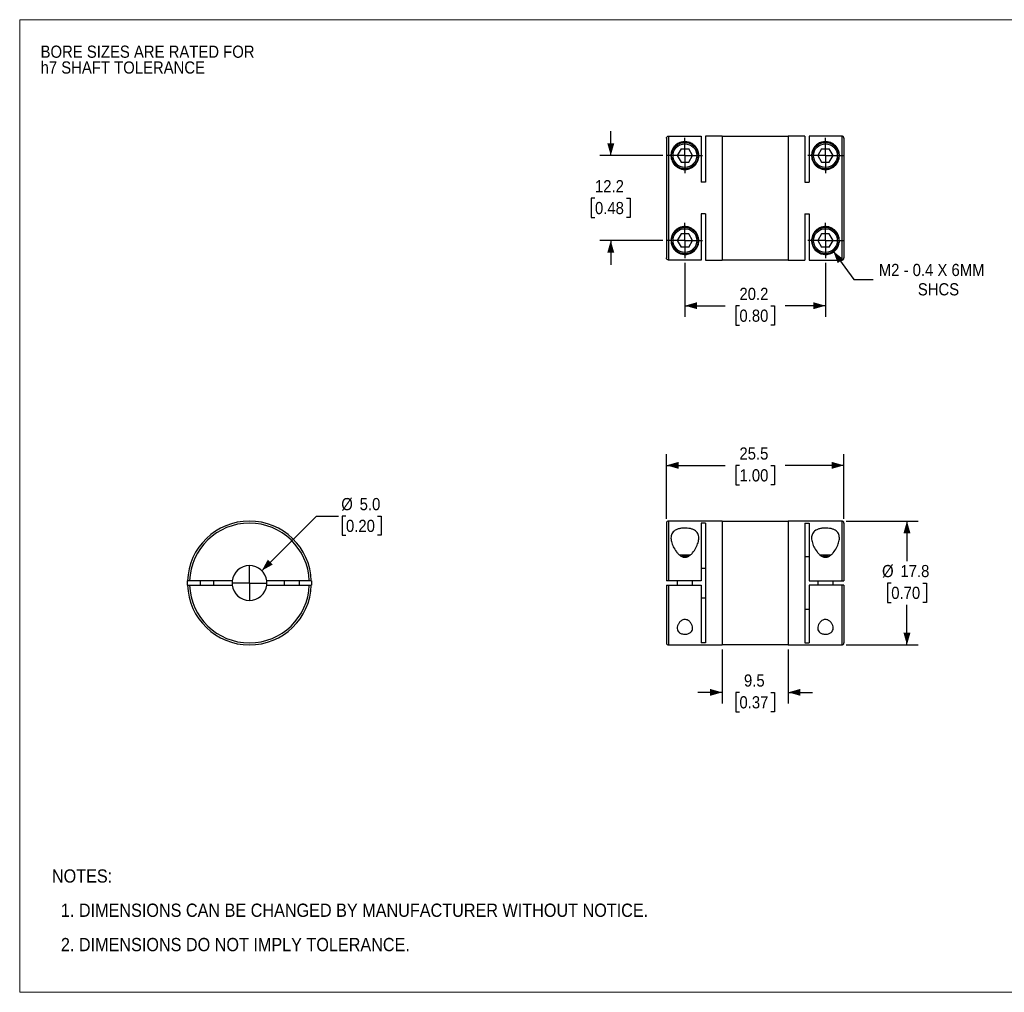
# Model space of a CAD drawing. Header units: millimetres. Extents: x 0 to 216, y 0 to 140.
# Tile 1 of 2: x 0 to 141, y 0 to 140. Entities that reach past the tile are written whole.
import ezdxf

# ---------------------------------------------------------------- set-up
doc = ezdxf.new("R2010")
doc.units = ezdxf.units.MM
doc.header["$LTSCALE"] = 0.5
doc.linetypes.add('SLD-Solid', pattern=[0])
doc.layers.add('SLD-0', color=7, linetype='SLD-Solid', lineweight=25)
doc.layers.add('TEXT', color=140, linetype='SLD-Solid', lineweight=25)
doc.styles.add('SLDTEXTSTYLE0', font='GOTHIC.TTF', dxfattribs={"width": 0.913})
doc.dimstyles.new('SLDDIMSTYLE0', dxfattribs={"dimtxt": 1.75, "dimasz": 1.75, "dimexe": 0, "dimexo": 0.0625, "dimgap": 0.4375, "dimtad": 0, "dimtih": 1, "dimtoh": 1, "dimdec": 1, "dimrnd": 1e-09, "dimzin": 4, "dimdsep": 46, "dimtxsty": 'SLDTEXTSTYLE0', "dimsah": 1, "dimcen": 0, "dimadec": 0, "dimazin": 1, "dimtfac": 1, "dimtdec": 1, "dimtofl": 0, "dimtmove": 0, "dimatfit": 3, "dimfxl": 0, "dimfrac": 2, "dimtolj": 1, "dimtzin": 12, "dimarcsym": 0})
doc.dimstyles.new('SLDDIMSTYLE1', dxfattribs={"dimtxt": 1.75, "dimasz": 1.75, "dimexe": 0, "dimexo": 0.0625, "dimgap": 0.4375, "dimtad": 0, "dimtih": 1, "dimtoh": 1, "dimdec": 1, "dimrnd": 1e-09, "dimzin": 12, "dimdsep": 46, "dimtxsty": 'SLDTEXTSTYLE0', "dimsah": 1, "dimcen": 0.09, "dimadec": 0, "dimazin": 3, "dimtfac": 1, "dimtdec": 1, "dimtofl": 0, "dimtmove": 0, "dimatfit": 3, "dimfxl": 0, "dimfrac": 2, "dimtolj": 1, "dimtzin": 12, "dimarcsym": 0})
doc.dimstyles.new('SLDDIMSTYLE2', dxfattribs={"dimtxt": 1.75, "dimasz": 1.75, "dimexe": 0, "dimexo": 0.0625, "dimgap": 0.4375, "dimtad": 0, "dimtih": 1, "dimtoh": 1, "dimdec": 1, "dimrnd": 1e-09, "dimzin": 12, "dimdsep": 46, "dimtxsty": 'SLDTEXTSTYLE0', "dimsah": 1, "dimcen": 0.09, "dimadec": 0, "dimazin": 3, "dimtfac": 1, "dimtdec": 1, "dimtmove": 0, "dimatfit": 0, "dimfxl": 0, "dimfrac": 2, "dimtolj": 1, "dimtzin": 12, "dimarcsym": 0})
doc.dimstyles.new('SLDDIMSTYLE3', dxfattribs={"dimtxt": 1.75, "dimasz": 1.75, "dimexe": 0, "dimexo": 0.0625, "dimgap": 0.4375, "dimtad": 0, "dimtih": 1, "dimtoh": 1, "dimdec": 1, "dimrnd": 1e-09, "dimzin": 12, "dimdsep": 46, "dimtxsty": 'SLDTEXTSTYLE0', "dimsah": 1, "dimcen": 0, "dimadec": 0, "dimazin": 3, "dimtfac": 1, "dimtdec": 1, "dimtofl": 0, "dimtmove": 0, "dimatfit": 3, "dimfxl": 0, "dimfrac": 2, "dimtolj": 1, "dimtzin": 12, "dimarcsym": 0})

# ---------------------------------------------------------------- blocks, each defined once
blk = doc.blocks.new('Block2')
at = {"color": 7, "linetype": 'SLD-Solid', "lineweight": 18}
for p, q in [((0, 139.7), (215.9, 139.7)), ((0, 139.7), (0, 0)), ((215.9, 139.7), (215.9, 0)), ((0, 0), (215.9, 0))]:
    blk.add_line(p, q, dxfattribs=at)
blk = doc.blocks.new('SW_NOTE_0_2')
at = {"layer": 'SLD-0', "color": 0, "char_height": 1.75, "attachment_point": 1, "style": 'SLDTEXTSTYLE0'}
for s, insert in [('BORE SIZES ARE RATED FOR ', (0, 2.24)), ('h7 SHAFT TOLERANCE', (0, -0.03))]:
    blk.add_mtext(s, dxfattribs=dict(at, insert=insert))
blk = doc.blocks.new('SW_NOTE_0_3')
at = {"layer": 'TEXT', "color": 0, "char_height": 1.905, "attachment_point": 1, "style": 'SLDTEXTSTYLE0'}
for s, insert in [('NOTES:', (0, 2.43)), ('  1. DIMENSIONS CAN BE CHANGED BY MANUFACTURER WITHOUT NOTICE.', (0, -2.49)), ('  2. DIMENSIONS DO NOT IMPLY TOLERANCE.', (0, -7.42))]:
    blk.add_mtext(s, dxfattribs=dict(at, insert=insert))
blk = doc.blocks.new('_D')
at = {"layer": 'SLD-0'}
for p, q in [((34.78, 60.56), (42.64, 68.41)), ((42.64, 68.41), (45.81, 68.41)), ((46.88, 68.41), (46.35, 68.41)), ((46.35, 68.41), (46.35, 65.64)), ((51.41, 68.41), (51.94, 68.41)), ((51.94, 68.41), (51.94, 65.64)), ((46.35, 65.64), (46.88, 65.64)), ((51.94, 65.64), (51.41, 65.64))]:
    blk.add_line(p, q, dxfattribs=at)
blk.add_solid([(34.78, 60.56), (36.37, 61.44), (35.66, 62.15)], dxfattribs=at)
at = {"layer": 'SLD-0', "char_height": 1.75, "attachment_point": 1, "style": 'SLDTEXTSTYLE0'}
for s, insert in [('%%c', (46.21, 71)), ('5.0', (48.85, 71)), ('0.20', (46.88, 67.87))]:
    blk.add_mtext(s, dxfattribs=dict(at, insert=insert))
blk = doc.blocks.new('SW_CENTERMARKSYMBOL_0')
at = {"layer": 'SLD-0', "color": 0}
for q in [(0, 2.54), (-2.54, 0), (0, -2.54), (2.54, 0)]:
    blk.add_line((0, 0), q, dxfattribs=at)
blk = doc.blocks.new('_D_1')
at = {"layer": 'SLD-0'}
for p, q in [((92.93, 68.02), (92.93, 77.28)), ((118.43, 68.02), (118.43, 77.28)), ((92.93, 75.69), (101.35, 75.69)), ((103.42, 75.67), (102.89, 75.67)), ((102.89, 75.67), (102.89, 72.9)), ((107.94, 75.67), (108.48, 75.67)), ((108.48, 75.67), (108.48, 72.9)), ((118.43, 75.69), (110.01, 75.69)), ((102.89, 72.9), (103.42, 72.9)), ((108.48, 72.9), (107.94, 72.9))]:
    blk.add_line(p, q, dxfattribs=at)
for points in [[(92.93, 75.69), (94.68, 75.19), (94.68, 76.19)], [(118.43, 75.69), (116.68, 76.19), (116.68, 75.19)]]:
    blk.add_solid(points, dxfattribs=at)
at = {"layer": 'SLD-0', "char_height": 1.75, "attachment_point": 1, "style": 'SLDTEXTSTYLE0'}
for s, insert in [('25.5', (103.42, 78.27)), ('1.00', (103.42, 75.13))]:
    blk.add_mtext(s, dxfattribs=dict(at, insert=insert))
blk = doc.blocks.new('_D_2')
at = {"layer": 'SLD-0'}
for p, q in [((100.93, 49.25), (100.93, 41.5)), ((110.43, 49.25), (110.43, 41.5)), ((100.93, 43.08), (97.43, 43.08)), ((103.42, 43.07), (102.89, 43.07)), ((102.89, 43.07), (102.89, 40.29)), ((107.94, 43.07), (108.48, 43.07)), ((108.48, 43.07), (108.48, 40.29)), ((110.43, 43.08), (113.93, 43.08)), ((102.89, 40.29), (103.42, 40.29)), ((108.48, 40.29), (107.94, 40.29))]:
    blk.add_line(p, q, dxfattribs=at)
for points in [[(100.93, 43.08), (99.18, 43.58), (99.18, 42.58)], [(110.43, 43.08), (112.18, 42.58), (112.18, 43.58)]]:
    blk.add_solid(points, dxfattribs=at)
at = {"layer": 'SLD-0', "char_height": 1.75, "attachment_point": 1, "style": 'SLDTEXTSTYLE0'}
for s, insert in [('9.5', (104.07, 45.66)), ('0.37', (103.42, 42.53))]:
    blk.add_mtext(s, dxfattribs=dict(at, insert=insert))
blk = doc.blocks.new('_D_3')
at = {"layer": 'SLD-0'}
for p, q in [((118.77, 67.69), (129.08, 67.69)), ((127.49, 67.69), (127.49, 61.92)), ((125.23, 58.79), (124.7, 58.79)), ((124.7, 58.79), (124.7, 56.01)), ((129.76, 58.79), (130.29, 58.79)), ((130.29, 58.79), (130.29, 56.01)), ((124.7, 56.01), (125.23, 56.01)), ((127.49, 49.89), (127.49, 55.65)), ((130.29, 56.01), (129.76, 56.01)), ((118.77, 49.89), (129.08, 49.89))]:
    blk.add_line(p, q, dxfattribs=at)
for points in [[(127.49, 67.69), (126.99, 65.94), (127.99, 65.94)], [(127.49, 49.89), (127.99, 51.64), (126.99, 51.64)]]:
    blk.add_solid(points, dxfattribs=at)
at = {"layer": 'SLD-0', "char_height": 1.75, "attachment_point": 1, "style": 'SLDTEXTSTYLE0'}
for s, insert in [('%%c', (123.91, 61.38)), ('17.8', (126.55, 61.38)), ('0.70', (125.23, 58.25))]:
    blk.add_mtext(s, dxfattribs=dict(at, insert=insert))
blk = doc.blocks.new('_D_4')
at = {"layer": 'SLD-0'}
for p, q in [((95.58, 104.8), (95.58, 97.03)), ((115.78, 104.8), (115.78, 97.03)), ((95.58, 98.62), (101.35, 98.62)), ((103.42, 98.6), (102.89, 98.6)), ((102.89, 98.6), (102.89, 95.83)), ((107.94, 98.6), (108.48, 98.6)), ((108.48, 98.6), (108.48, 95.83)), ((115.78, 98.62), (110.01, 98.62)), ((102.89, 95.83), (103.42, 95.83)), ((108.48, 95.83), (107.94, 95.83))]:
    blk.add_line(p, q, dxfattribs=at)
for points in [[(95.58, 98.62), (97.33, 98.12), (97.33, 99.12)], [(115.78, 98.62), (114.03, 99.12), (114.03, 98.12)]]:
    blk.add_solid(points, dxfattribs=at)
at = {"layer": 'SLD-0', "char_height": 1.75, "attachment_point": 1, "style": 'SLDTEXTSTYLE0'}
for s, insert in [('20.2', (103.42, 101.19)), ('0.80', (103.42, 98.06))]:
    blk.add_mtext(s, dxfattribs=dict(at, insert=insert))
blk = doc.blocks.new('_D_5')
at = {"layer": 'SLD-0'}
for p, q in [((84.93, 120.18), (84.93, 123.68)), ((92.41, 120.18), (83.34, 120.18)), ((82.66, 114.06), (82.13, 114.06)), ((82.13, 114.06), (82.13, 111.29)), ((87.19, 114.06), (87.72, 114.06)), ((87.72, 114.06), (87.72, 111.29)), ((82.13, 111.29), (82.66, 111.29)), ((87.72, 111.29), (87.19, 111.29)), ((92.41, 107.98), (83.34, 107.98)), ((84.93, 107.98), (84.93, 104.48))]:
    blk.add_line(p, q, dxfattribs=at)
for points in [[(84.93, 120.18), (85.43, 121.93), (84.43, 121.93)], [(84.93, 107.98), (84.43, 106.23), (85.43, 106.23)]]:
    blk.add_solid(points, dxfattribs=at)
at = {"layer": 'SLD-0', "char_height": 1.75, "attachment_point": 1, "style": 'SLDTEXTSTYLE0'}
for s, insert in [('12.2', (82.66, 116.66)), ('0.48', (82.66, 113.52))]:
    blk.add_mtext(s, dxfattribs=dict(at, insert=insert))
blk = doc.blocks.new('_D_6')
at = {"layer": 'SLD-0'}
for p, q in [((116.9, 106.44), (119.87, 102.39)), ((119.87, 102.39), (122.65, 102.39))]:
    blk.add_line(p, q, dxfattribs=at)
blk.add_solid([(116.9, 106.44), (117.54, 104.74), (118.34, 105.33)], dxfattribs=at)
at = {"layer": 'SLD-0', "char_height": 1.75, "attachment_point": 1, "style": 'SLDTEXTSTYLE0'}
for s, insert in [('M2 - 0.4 X 6MM', (123.44, 104.63)), ('SHCS', (129.05, 101.85))]:
    blk.add_mtext(s, dxfattribs=dict(at, insert=insert))
blk = doc.blocks.new('SW_CENTERMARKSYMBOL_1')
at = {"layer": 'SLD-0', "color": 0}
for q in [(0, 2.54), (-2.54, 0), (0, -2.54), (2.54, 0)]:
    blk.add_line((0, 0), q, dxfattribs=at)
blk = doc.blocks.new('SW_CENTERMARKSYMBOL_2')
at = {"layer": 'SLD-0', "color": 0}
for q in [(0, 2.54), (-2.54, 0), (0, -2.54), (2.54, 0)]:
    blk.add_line((0, 0), q, dxfattribs=at)
blk = doc.blocks.new('SW_CENTERMARKSYMBOL_3')
at = {"layer": 'SLD-0', "color": 0}
for q in [(0, 2.54), (-2.54, 0), (0, -2.54), (2.54, 0)]:
    blk.add_line((0, 0), q, dxfattribs=at)
blk = doc.blocks.new('SW_CENTERMARKSYMBOL_4')
at = {"layer": 'SLD-0', "color": 0}
for q in [(0, 2.54), (-2.54, 0), (0, -2.54), (2.54, 0)]:
    blk.add_line((0, 0), q, dxfattribs=at)

msp = doc.modelspace()

# ---------------------------------------------------------------- linework, layer by layer
for p, q in [((92.93, 122.67), (92.93, 105.48)), ((93.23, 122.97), (93.23, 105.18)), ((93.23, 122.97), (97.93, 122.97)), ((97.93, 122.97), (97.93, 116.35)), ((100.93, 122.98), (98.53, 122.98)), ((98.53, 122.98), (98.53, 116.35)), ((100.93, 122.98), (100.93, 105.18)), ((110.43, 122.93), (100.93, 122.93)), ((112.83, 122.98), (110.43, 122.98)), ((110.43, 122.98), (110.43, 105.18)), ((112.83, 122.98), (112.83, 116.35)), ((113.43, 122.97), (113.43, 116.35)), ((118.13, 122.97), (113.43, 122.97)), ((118.13, 122.97), (118.13, 105.18)), ((118.43, 122.67), (118.43, 105.48)), ((95.03, 121.13), (94.49, 120.18)), ((95.03, 121.13), (96.13, 121.13)), ((96.68, 120.18), (96.13, 121.13)), ((115.23, 121.13), (114.69, 120.18)), ((115.23, 121.13), (116.33, 121.13)), ((116.88, 120.18), (116.33, 121.13)), ((94.49, 120.18), (95.03, 119.23)), ((95.03, 119.23), (96.13, 119.23)), ((96.13, 119.23), (96.68, 120.18)), ((114.69, 120.18), (115.23, 119.23)), ((115.23, 119.23), (116.33, 119.23)), ((116.33, 119.23), (116.88, 120.18)), ((98.53, 116.35), (97.93, 116.35)), ((112.83, 116.35), (113.43, 116.35)), ((98.53, 111.8), (97.93, 111.8)), ((97.93, 111.8), (97.93, 105.18)), ((98.53, 111.8), (98.53, 105.18)), ((112.83, 111.8), (113.43, 111.8)), ((112.83, 111.8), (112.83, 105.18)), ((113.43, 111.8), (113.43, 105.18)), ((95.03, 108.93), (94.49, 107.98)), ((94.49, 107.98), (95.03, 107.03)), ((96.13, 108.93), (95.03, 108.93)), ((96.68, 107.98), (96.13, 108.93)), ((96.13, 107.03), (96.68, 107.98)), ((115.23, 108.93), (114.69, 107.98)), ((114.69, 107.98), (115.23, 107.03)), ((116.33, 108.93), (115.23, 108.93)), ((116.88, 107.98), (116.33, 108.93)), ((116.33, 107.03), (116.88, 107.98)), ((96.13, 107.03), (95.03, 107.03)), ((116.33, 107.03), (115.23, 107.03)), ((97.93, 105.18), (93.23, 105.18)), ((98.53, 105.18), (100.93, 105.18)), ((100.93, 105.23), (110.43, 105.23)), ((110.43, 105.18), (112.83, 105.18)), ((113.43, 105.18), (118.13, 105.18)), ((92.93, 67.39), (92.93, 59.09)), ((100.93, 67.69), (93.23, 67.69)), ((93.23, 67.69), (93.23, 59.09)), ((98.53, 67.39), (97.93, 67.39)), ((97.93, 67.39), (97.93, 59.09)), ((98.53, 67.39), (98.53, 50.18)), ((100.93, 67.69), (100.93, 49.89)), ((110.43, 67.64), (100.93, 67.64)), ((118.13, 67.69), (110.43, 67.69)), ((110.43, 67.69), (110.43, 49.89)), ((112.83, 67.39), (113.43, 67.39)), ((112.83, 67.39), (112.83, 50.18)), ((113.43, 67.39), (113.43, 59.09)), ((118.13, 67.69), (118.13, 59.09)), ((118.43, 67.39), (118.43, 59.09)), ((96.35, 62.79), (94.82, 62.79)), ((96.03, 62.59), (95.13, 62.59)), ((113.43, 62.53), (112.83, 62.53)), ((116.55, 62.79), (115.02, 62.79)), ((116.23, 62.59), (115.33, 62.59)), ((97.93, 60.94), (98.53, 60.94)), ((30.53, 59.09), (24.42, 59.09)), ((24.42, 58.49), (30.53, 58.49)), ((25.91, 59.09), (25.91, 58.49)), ((27.91, 58.49), (27.91, 59.09)), ((41.61, 59.09), (35.5, 59.09)), ((35.5, 58.49), (41.61, 58.49)), ((38.01, 59.09), (38.01, 58.49)), ((40.21, 58.49), (40.21, 59.09)), ((92.93, 58.49), (92.93, 50.19)), ((97.93, 59.09), (93.23, 59.09)), ((93.23, 58.49), (97.93, 58.49)), ((93.23, 58.49), (93.23, 49.89)), ((94.48, 59.09), (94.48, 58.49)), ((96.68, 58.49), (96.68, 59.09)), ((97.93, 58.49), (97.93, 50.18)), ((113.43, 59.09), (118.13, 59.09)), ((113.43, 58.49), (113.43, 50.18)), ((118.13, 58.49), (113.43, 58.49)), ((114.68, 59.09), (114.68, 58.49)), ((116.88, 58.49), (116.88, 59.09)), ((118.13, 58.49), (118.13, 49.89)), ((118.43, 58.49), (118.43, 50.19)), ((98.53, 56.63), (97.93, 56.63)), ((112.83, 55.04), (113.43, 55.04)), ((93.23, 49.89), (100.93, 49.89)), ((98.53, 50.18), (97.93, 50.18)), ((100.93, 49.94), (110.43, 49.94)), ((110.43, 49.89), (118.13, 49.89)), ((112.83, 50.18), (113.43, 50.18))]:
    msp.add_line(p, q)
at = {"flags": 128}
for points in [[(24.12, 58.49), (24.11, 58.79), (24.12, 59.09)], [(41.91, 59.09), (41.91, 58.79), (41.91, 58.49)]]:
    msp.add_lwpolyline(points, dxfattribs=at)
for centre, radius in [((95.58, 120.18), 1.9), ((95.58, 120.18), 1.7), ((115.78, 120.18), 1.9), ((115.78, 120.18), 1.7), ((95.58, 107.98), 1.9), ((95.58, 107.98), 1.7), ((115.78, 107.98), 1.9), ((115.78, 107.98), 1.7)]:
    msp.add_circle(centre, radius)
for centre, radius, start, end in [((33.01, 58.79), 8.9, 1.9317, 178.0683), ((33.01, 58.79), 8.6, 1.9991, 178.0009), ((93.23, 67.39), 0.3, 90, 180), ((118.13, 67.39), 0.3, 0, 90), ((33.01, 58.79), 2.5, 6.8921, 173.1079), ((33.01, 58.79), 8.9, 181.9317, 358.0683), ((33.01, 58.79), 8.6, 181.9991, 358.0009), ((33.01, 58.79), 2.5, 173.1079, 186.8921), ((33.01, 58.79), 2.5, 186.8921, 353.1079), ((33.01, 58.79), 2.5, 353.1079, 6.8921), ((93.23, 50.19), 0.3, 180, 270), ((118.13, 50.19), 0.3, 270, 0)]:
    msp.add_arc(centre, radius, start, end)
for points, knots in [([(92.93, 122.67), (92.93, 122.69), (92.93, 122.71), (92.94, 122.75), (92.96, 122.81), (93.01, 122.89), (93.1, 122.95), (93.17, 122.97), (93.21, 122.97), (93.23, 122.97)], [0, 0, 0, 0, 0.08258, 0.165627, 0.250558, 0.500056, 0.749649, 0.874774, 1, 1, 1, 1]), ([(95.58, 118.18), (95.42, 118.18), (95.09, 118.22), (94.64, 118.39), (94.25, 118.66), (93.95, 118.99), (93.74, 119.36), (93.58, 119.86), (93.56, 120.46), (93.73, 120.99), (93.95, 121.35), (94.17, 121.6), (94.42, 121.82), (94.71, 121.99), (95, 122.1), (95.29, 122.16), (95.58, 122.18), (95.87, 122.16), (96.16, 122.1), (96.46, 121.98), (96.75, 121.81), (97.09, 121.52), (97.4, 121.09), (97.6, 120.46), (97.58, 119.85), (97.42, 119.35), (97.21, 118.99), (96.91, 118.66), (96.53, 118.39), (96.07, 118.22), (95.75, 118.18), (95.58, 118.18)], [0, 0, 0, 0, 0.031268, 0.062607, 0.093978, 0.125347, 0.156711, 0.187982, 0.250329, 0.312579, 0.343989, 0.374936, 0.408149, 0.437685, 0.46149, 0.48187, 0.500329, 0.518232, 0.536255, 0.563123, 0.594345, 0.625652, 0.687716, 0.750058, 0.812358, 0.844428, 0.874873, 0.906194, 0.937298, 0.968603, 1, 1, 1, 1]), ([(115.78, 118.18), (115.62, 118.18), (115.29, 118.22), (114.84, 118.39), (114.45, 118.66), (114.15, 118.99), (113.94, 119.36), (113.78, 119.86), (113.76, 120.46), (113.93, 120.99), (114.15, 121.35), (114.37, 121.6), (114.62, 121.82), (114.91, 121.99), (115.2, 122.1), (115.49, 122.16), (115.78, 122.18), (116.07, 122.16), (116.36, 122.1), (116.66, 121.98), (116.95, 121.81), (117.29, 121.52), (117.6, 121.09), (117.8, 120.46), (117.78, 119.85), (117.62, 119.35), (117.41, 118.99), (117.11, 118.66), (116.73, 118.39), (116.27, 118.22), (115.95, 118.18), (115.78, 118.18)], [0, 0, 0, 0, 0.031268, 0.062607, 0.093978, 0.125347, 0.156711, 0.187982, 0.250329, 0.312579, 0.343989, 0.374936, 0.408149, 0.437685, 0.46149, 0.48187, 0.500329, 0.518232, 0.536255, 0.563123, 0.594345, 0.625652, 0.687716, 0.750058, 0.812358, 0.844428, 0.874873, 0.906194, 0.937298, 0.968603, 1, 1, 1, 1]), ([(118.43, 122.67), (118.43, 122.69), (118.43, 122.73), (118.41, 122.78), (118.39, 122.83), (118.36, 122.87), (118.33, 122.9), (118.29, 122.93), (118.25, 122.95), (118.21, 122.96), (118.17, 122.97), (118.14, 122.97), (118.13, 122.97)], [0, 0, 0, 0, 0.1207114, 0.2368222, 0.3483313, 0.4552377, 0.5575407, 0.6552399, 0.7483351, 0.8368264, 0.9207145, 1, 1, 1, 1]), ([(97.58, 107.98), (97.58, 107.74), (97.5, 107.29), (97.19, 106.73), (96.79, 106.36), (96.37, 106.12), (96.03, 106.02), (95.72, 105.98), (95.39, 105.98), (95.08, 106.03), (94.83, 106.12), (94.6, 106.23), (94.26, 106.45), (93.89, 106.85), (93.62, 107.44), (93.54, 108.13), (93.71, 108.76), (94.01, 109.24), (94.33, 109.56), (94.73, 109.81), (95.19, 109.96), (95.69, 110), (96.17, 109.91), (96.61, 109.71), (96.98, 109.43), (97.26, 109.09), (97.52, 108.6), (97.58, 108.22), (97.58, 107.98)], [0, 0, 0, 0, 0.062245, 0.124687, 0.18714, 0.21853, 0.249784, 0.265476, 0.281149, 0.31244, 0.327354, 0.343847, 0.375046, 0.43737, 0.499612, 0.561818, 0.624155, 0.655432, 0.686771, 0.717917, 0.749179, 0.780525, 0.811879, 0.843218, 0.874533, 0.905951, 0.937333, 1, 1, 1, 1]), ([(117.78, 107.98), (117.78, 107.74), (117.7, 107.29), (117.39, 106.73), (116.99, 106.36), (116.57, 106.12), (116.23, 106.02), (115.92, 105.98), (115.59, 105.98), (115.28, 106.03), (115.03, 106.12), (114.8, 106.23), (114.46, 106.45), (114.09, 106.85), (113.82, 107.44), (113.74, 108.13), (113.91, 108.76), (114.21, 109.24), (114.53, 109.56), (114.93, 109.81), (115.39, 109.96), (115.89, 110), (116.37, 109.91), (116.81, 109.71), (117.18, 109.43), (117.46, 109.09), (117.72, 108.6), (117.78, 108.22), (117.78, 107.98)], [0, 0, 0, 0, 0.062245, 0.1246866, 0.1871405, 0.2185302, 0.2497844, 0.2654756, 0.2811485, 0.3124403, 0.3273538, 0.3438467, 0.3750456, 0.43737, 0.4996116, 0.5618184, 0.6241547, 0.6554318, 0.686771, 0.7179165, 0.7491791, 0.7805251, 0.8118787, 0.8432176, 0.8745334, 0.9059511, 0.937333, 1, 1, 1, 1]), ([(93.23, 105.18), (93.22, 105.18), (93.19, 105.18), (93.15, 105.19), (93.09, 105.21), (93.01, 105.27), (92.96, 105.35), (92.94, 105.42), (92.93, 105.46), (92.93, 105.48)], [0, 0, 0, 0, 0.082235, 0.1652439, 0.2504449, 0.4997558, 0.7487801, 0.8743606, 1, 1, 1, 1]), ([(118.13, 105.18), (118.15, 105.18), (118.19, 105.19), (118.24, 105.2), (118.3, 105.23), (118.35, 105.28), (118.4, 105.33), (118.43, 105.4), (118.43, 105.46), (118.43, 105.48)], [0, 0, 0, 0, 0.114724, 0.238831, 0.372319, 0.515186, 0.667426, 0.829033, 1, 1, 1, 1]), ([(97.58, 65.27), (97.58, 65.05), (97.5, 64.58), (97.19, 63.84), (96.79, 63.22), (96.37, 62.79), (96.03, 62.56), (95.72, 62.48), (95.39, 62.47), (95.08, 62.6), (94.83, 62.78), (94.6, 62.99), (94.26, 63.39), (93.89, 64.01), (93.62, 64.74), (93.54, 65.43), (93.71, 65.94), (94.01, 66.26), (94.33, 66.46), (94.73, 66.6), (95.19, 66.68), (95.69, 66.7), (96.17, 66.65), (96.61, 66.55), (96.98, 66.38), (97.26, 66.16), (97.52, 65.81), (97.58, 65.49), (97.58, 65.27)], [0, 0, 0, 0, 0.062245, 0.124687, 0.18714, 0.21853, 0.249784, 0.265476, 0.281149, 0.31244, 0.327354, 0.343847, 0.375046, 0.43737, 0.499612, 0.561818, 0.624155, 0.655432, 0.686771, 0.717917, 0.749179, 0.780525, 0.811879, 0.843218, 0.874533, 0.905951, 0.937333, 1, 1, 1, 1]), ([(117.78, 65.27), (117.78, 65.05), (117.7, 64.58), (117.39, 63.84), (116.99, 63.22), (116.57, 62.79), (116.23, 62.56), (115.92, 62.48), (115.59, 62.47), (115.28, 62.6), (115.03, 62.78), (114.8, 62.99), (114.46, 63.39), (114.09, 64.01), (113.82, 64.74), (113.74, 65.43), (113.91, 65.94), (114.21, 66.26), (114.53, 66.46), (114.93, 66.6), (115.39, 66.68), (115.89, 66.7), (116.37, 66.65), (116.81, 66.55), (117.18, 66.38), (117.46, 66.16), (117.72, 65.81), (117.78, 65.49), (117.78, 65.27)], [0, 0, 0, 0, 0.062245, 0.1246866, 0.1871405, 0.2185302, 0.2497844, 0.2654756, 0.2811485, 0.3124403, 0.3273538, 0.3438467, 0.3750456, 0.43737, 0.4996116, 0.5618184, 0.6241547, 0.6554318, 0.686771, 0.7179165, 0.7491791, 0.7805251, 0.8118787, 0.8432176, 0.8745334, 0.9059511, 0.937333, 1, 1, 1, 1]), ([(24.42, 59.09), (24.41, 59.09), (24.38, 59.09), (24.34, 59.09), (24.28, 59.09), (24.2, 59.09), (24.15, 59.09), (24.12, 59.09), (24.12, 59.09), (24.12, 59.09)], [0, 0, 0, 0, 0.08258, 0.165627, 0.250558, 0.500056, 0.749649, 0.874774, 1, 1, 1, 1]), ([(24.12, 58.49), (24.12, 58.49), (24.12, 58.49), (24.13, 58.49), (24.15, 58.49), (24.2, 58.49), (24.28, 58.49), (24.36, 58.49), (24.4, 58.49), (24.42, 58.49)], [0, 0, 0, 0, 0.0822521, 0.1653198, 0.2506238, 0.5005911, 0.7500578, 0.8751791, 1, 1, 1, 1]), ([(41.91, 59.09), (41.91, 59.09), (41.91, 59.09), (41.9, 59.09), (41.88, 59.09), (41.83, 59.09), (41.74, 59.09), (41.67, 59.09), (41.63, 59.09), (41.61, 59.09)], [0, 0, 0, 0, 0.082235, 0.1652439, 0.2504449, 0.4997558, 0.7487801, 0.8743606, 1, 1, 1, 1]), ([(41.61, 58.49), (41.62, 58.49), (41.65, 58.49), (41.69, 58.49), (41.75, 58.49), (41.83, 58.49), (41.88, 58.49), (41.9, 58.49), (41.91, 58.49), (41.91, 58.49)], [0, 0, 0, 0, 0.0822659, 0.1651789, 0.2501471, 0.4998536, 0.7495523, 0.8748055, 1, 1, 1, 1]), ([(93.23, 59.09), (93.22, 59.09), (93.19, 59.09), (93.15, 59.09), (93.09, 59.09), (93.01, 59.09), (92.96, 59.09), (92.94, 59.09), (92.93, 59.09), (92.93, 59.09)], [0, 0, 0, 0, 0.082235, 0.1652439, 0.2504449, 0.4997558, 0.7487801, 0.8743606, 1, 1, 1, 1]), ([(92.93, 58.49), (92.93, 58.49), (92.93, 58.49), (92.94, 58.49), (92.96, 58.49), (93.01, 58.49), (93.1, 58.49), (93.17, 58.49), (93.21, 58.49), (93.23, 58.49)], [0, 0, 0, 0, 0.0822659, 0.1651789, 0.2501471, 0.4998536, 0.7495523, 0.8748055, 1, 1, 1, 1]), ([(118.13, 59.09), (118.15, 59.09), (118.19, 59.09), (118.24, 59.09), (118.3, 59.09), (118.35, 59.09), (118.4, 59.09), (118.43, 59.09), (118.43, 59.09), (118.43, 59.09)], [0, 0, 0, 0, 0.114724, 0.238831, 0.372319, 0.515186, 0.667426, 0.829033, 1, 1, 1, 1]), ([(118.43, 58.49), (118.43, 58.49), (118.43, 58.49), (118.41, 58.49), (118.39, 58.49), (118.36, 58.49), (118.33, 58.49), (118.29, 58.49), (118.25, 58.49), (118.21, 58.49), (118.17, 58.49), (118.14, 58.49), (118.13, 58.49)], [0, 0, 0, 0, 0.120711, 0.236822, 0.348331, 0.455238, 0.557541, 0.65524, 0.748335, 0.836826, 0.920714, 1, 1, 1, 1]), ([(96.68, 52.31), (96.68, 52.19), (96.64, 51.96), (96.45, 51.71), (96.22, 51.56), (96, 51.47), (95.75, 51.43), (95.49, 51.42), (95.23, 51.46), (95, 51.53), (94.81, 51.64), (94.62, 51.81), (94.48, 52.08), (94.47, 52.44), (94.58, 52.81), (94.8, 53.17), (95.1, 53.43), (95.41, 53.55), (95.68, 53.56), (95.93, 53.49), (96.21, 53.32), (96.46, 53.04), (96.64, 52.67), (96.68, 52.43), (96.68, 52.31)], [0, 0, 0, 0, 0.062368, 0.124755, 0.156709, 0.187354, 0.218504, 0.249844, 0.281246, 0.312595, 0.343953, 0.375444, 0.437839, 0.500101, 0.562529, 0.625018, 0.687418, 0.718772, 0.749994, 0.781404, 0.812712, 0.875116, 0.937357, 1, 1, 1, 1]), ([(116.88, 52.31), (116.88, 52.19), (116.84, 51.96), (116.65, 51.71), (116.42, 51.56), (116.2, 51.47), (115.95, 51.43), (115.69, 51.42), (115.43, 51.46), (115.2, 51.53), (115.01, 51.64), (114.82, 51.81), (114.68, 52.08), (114.67, 52.44), (114.78, 52.81), (115, 53.17), (115.3, 53.43), (115.61, 53.55), (115.88, 53.56), (116.13, 53.49), (116.41, 53.32), (116.66, 53.04), (116.84, 52.67), (116.88, 52.43), (116.88, 52.31)], [0, 0, 0, 0, 0.062368, 0.124755, 0.156709, 0.187354, 0.218504, 0.249844, 0.281246, 0.312595, 0.343953, 0.375444, 0.437839, 0.500101, 0.562529, 0.625018, 0.687418, 0.718772, 0.749994, 0.781404, 0.812712, 0.875116, 0.937357, 1, 1, 1, 1])]:
    msp.add_open_spline(points, degree=3, knots=knots)

# ---------------------------------------------------------------- block references
at = {"color": 7, "linetype": 'Continuous'}
msp.add_blockref('Block2', (0, 0), dxfattribs=at)
at = {"layer": 'SLD-0'}
for name, p in [('SW_NOTE_0_2', (3, 133.74)), ('SW_CENTERMARKSYMBOL_4', (95.58, 120.18)), ('SW_CENTERMARKSYMBOL_1', (115.78, 120.18)), ('SW_CENTERMARKSYMBOL_2', (95.58, 107.98)), ('SW_CENTERMARKSYMBOL_3', (115.78, 107.98)), ('SW_CENTERMARKSYMBOL_0', (33.01, 58.79))]:
    msp.add_blockref(name, p, dxfattribs=at)
at = {"layer": 'TEXT'}
msp.add_blockref('SW_NOTE_0_3', (4.63, 15.23), dxfattribs=at)

# ---------------------------------------------------------------- dimensions: what is measured, and where the dimension line sits
at = {"layer": 'SLD-0'}
for base, p1, p2, angle, dimstyle, picture, middle in [((84.93, 107.98), (93.04, 120.18), (93.04, 107.98), 90, 'SLDDIMSTYLE2', '_D_5', (84.93, 114.08)), ((118.43, 75.69), (92.93, 67.39), (118.43, 67.39), 0, 'SLDDIMSTYLE1', '_D_1', (105.68, 75.69))]:
    dim = msp.add_linear_dim(base=base, p1=p1, p2=p2, angle=angle, dimstyle=dimstyle, dxfattribs=at)
    dim.commit()
    dim.dimension.update_dxf_attribs({"geometry": picture, "text_midpoint": middle, "dimtype": 160})
dim = msp.add_diameter_dim_2p(p1=(114.66, 109.51), p2=(116.9, 106.44), text='M2 - 0.4 X 6MM\\PSHCS', dimstyle='SLDDIMSTYLE3', override={"dimpost": '<>'}, dxfattribs=at)
dim.commit()
dim.dimension.update_dxf_attribs({"geometry": '_D_6', "text_midpoint": (131.96, 102.39), "dimtype": 163})
for base, p1, p2, dimstyle, picture, middle in [((115.78, 98.62), (95.58, 105.44), (115.78, 105.44), 'SLDDIMSTYLE1', '_D_4', (105.68, 98.62)), ((110.43, 43.08), (100.93, 49.89), (110.43, 49.89), 'SLDDIMSTYLE2', '_D_2', (105.68, 43.08))]:
    dim = msp.add_linear_dim(base=base, p1=p1, p2=p2, dimstyle=dimstyle, dxfattribs=at)
    dim.commit()
    dim.dimension.update_dxf_attribs({"geometry": picture, "text_midpoint": middle, "dimtype": 160})
dim = msp.add_diameter_dim_2p(p1=(31.25, 57.02), p2=(34.78, 60.56), dimstyle='SLDDIMSTYLE0', dxfattribs=at)
dim.commit()
dim.dimension.update_dxf_attribs({"geometry": '_D', "text_midpoint": (49.14, 68.41), "dimtype": 163})
dim = msp.add_linear_dim(base=(127.49, 49.89), p1=(118.13, 67.69), p2=(118.13, 49.89), angle=90, text='%%c<>', dimstyle='SLDDIMSTYLE1', dxfattribs=at)
dim.commit()
dim.dimension.update_dxf_attribs({"geometry": '_D_3', "text_midpoint": (127.49, 58.79), "dimtype": 160})

doc.saveas('drawing.dxf')
